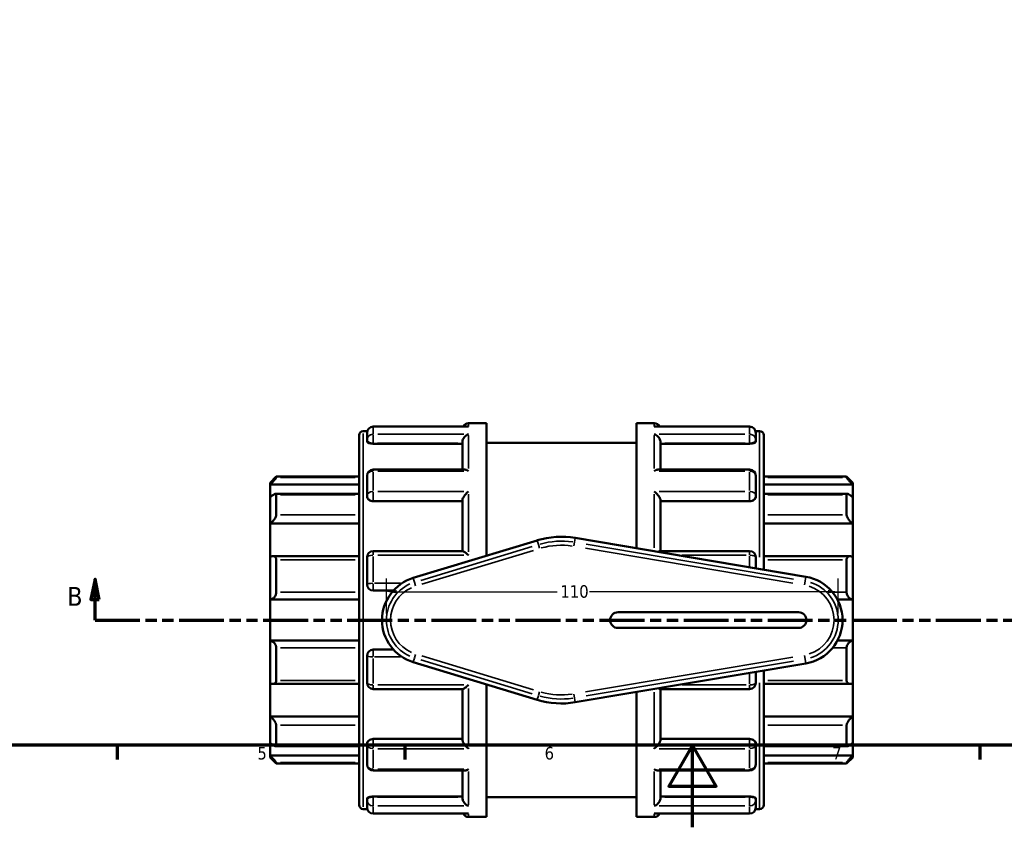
# Model space of a CAD drawing. Header units: millimetres. Extents: x 0 to 900, y -249 to 634.
# Tile 3 of 9: x 257 to 497, y 0 to 197. Entities that reach past the tile are written whole.
import ezdxf

# ---------------------------------------------------------------- set-up
doc = ezdxf.new("R2010")
doc.units = ezdxf.units.MM
doc.linetypes.add('DOUBLE_DASH_CHAIN', pattern=[1.2403, 0.6614, -0.0827, 0.1654, -0.0827, 0.1654, -0.0827])
for name, color, linetype, lineweight in [('Border (ANSI)', 7, 'Continuous', 70), ('Dimension (ANSI)', 7, 'Continuous', 25), ('Section Line (ANSI)', 7, 'DOUBLE_DASH_CHAIN', 70), ('Visible (ANSI)', 7, 'Continuous', 50), ('Visible Narrow (ANSI)', 7, 'Continuous', 35)]:
    doc.layers.add(name, color=color, linetype=linetype, lineweight=lineweight)
doc.styles.add('Label Text (ANSI)', font='tahoma.ttf')
doc.styles.add('Note Text (ANSI)', font='tahoma.ttf')
doc.dimstyles.new('Default - mm (ANSI)', dxfattribs={"dimtxt": 3.048, "dimasz": 2.5, "dimexe": 3.175, "dimexo": 1.6002, "dimgap": 0.8, "dimtad": 0, "dimtoh": 1, "dimrnd": 1e-08, "dimzin": 4, "dimdsep": 46, "dimtxsty": 'Note Text (ANSI)', "dimcen": 0.09, "dimdle": 10, "dimclrd": 256, "dimclre": 256, "dimclrt": 256, "dimadec": 1, "dimazin": 1, "dimtfac": 1, "dimtofl": 0, "dimtmove": 0, "dimatfit": 3, "dimfxl": 1, "dimtolj": 1, "dimtzin": 4, "dimlwd": -1, "dimlwe": -1, "dimarcsym": 0})

# ---------------------------------------------------------------- blocks, each defined once
blk = doc.blocks.new('Borders Default Border')
at = {"layer": 'Border (ANSI)'}
for p, q in [((280.33, 20), (280.33, 16.55)), ((350.42, 20), (350.42, 16.55)), ((490.58, 20), (490.58, 16.55))]:
    blk.add_line(p, q, dxfattribs=at)
at = {"layer": 'Border (ANSI)', "flags": 128}
for points in [[(20, 20), (20, 574), (821, 574), (821, 20), (20, 20)], [(420.5, 0), (420.5, 20), (414.73, 10), (426.27, 10), (420.5, 20)]]:
    blk.add_lwpolyline(points, dxfattribs=at)
at = {"layer": 'Border (ANSI)', "char_height": 3.05, "attachment_point": 7, "style": 'Note Text (ANSI)'}
for s, insert in [('5', (314.48, 16.49)), ('6', (384.49, 16.49)), ('7', (454.6, 16.55))]:
    blk.add_mtext(s, dxfattribs=dict(at, insert=insert))
blk = doc.blocks.new('2dTransSection0')
at = {"layer": 'Section Line (ANSI)', "linetype": 'Continuous'}
for p, q in [((274.9, 60.53), (273.9, 55.53)), ((274.9, 55.53), (274.9, 60.53)), ((275.9, 55.53), (274.9, 60.53)), ((273.9, 55.53), (275.9, 55.53)), ((274.9, 50.53), (274.9, 55.53)), ((274.9, 50.53), (285.8, 50.53))]:
    blk.add_line(p, q, dxfattribs=at)
at = {"layer": 'Section Line (ANSI)', "linetype": 'DOUBLE_DASH_CHAIN', "ltscale": 16.526573}
blk.add_line((274.9, 50.53), (593.27, 50.53), dxfattribs=at)
at = {"layer": 'Section Line (ANSI)', "linetype": 'Continuous', "flags": 128}
blk.add_lwpolyline([(275.9, 55.53), (274.9, 60.53), (273.9, 55.53), (275.9, 55.53)], dxfattribs=at)
at = {"layer": 'Section Line (ANSI)'}
blk.add_solid([(275.9, 55.53), (274.9, 60.53), (273.9, 55.53), (275.9, 55.53)], dxfattribs=at)
at = {"layer": 'Section Line (ANSI)', "insert": (268.15, 54.03), "char_height": 4.57, "attachment_point": 7, "style": 'Label Text (ANSI)'}
blk.add_mtext('B', dxfattribs=at)
blk = doc.blocks.new('*D12')
at = {"layer": 'Defpoints', "color": 0, "transparency": 16777216}
for p in [(345.93, 57.45), (345.93, 50.53), (456.03, 50.53)]:
    blk.add_point(p, dxfattribs=at)
at = {"layer": 'Dimension (ANSI)', "transparency": 16777216}
for p, q in [((345.93, 52.13), (345.93, 60.63)), ((456.03, 52.13), (456.03, 60.63)), ((348.43, 57.45), (387.55, 57.45)), ((453.53, 57.45), (395.39, 57.45))]:
    blk.add_line(p, q, dxfattribs=at)
for points in [[(348.43, 57.87), (348.43, 57.04), (345.93, 57.45)], [(453.53, 57.87), (453.53, 57.04), (456.03, 57.45)]]:
    blk.add_solid(points, dxfattribs=at)
at = {"layer": 'Dimension (ANSI)', "transparency": 16777216, "insert": (388.35, 59.04), "char_height": 3.048, "attachment_point": 1, "style": 'Note Text (ANSI)'}
blk.add_mtext('\\A1;110', dxfattribs=at)

msp = doc.modelspace()

# ---------------------------------------------------------------- linework, layer by layer
at = {"layer": 'Visible (ANSI)'}
for p, q in [((365.954, 98.529), (370.284, 98.529)), ((370.284, 66.21), (370.284, 98.529)), ((406.884, 68.06), (406.884, 98.529)), ((406.884, 98.529), (411.214, 98.529)), ((340.284, 96.609), (341.259, 96.609)), ((341.204, 94.438), (341.204, 96.208)), ((365.678, 97.708), (342.704, 97.708)), ((434.464, 97.708), (411.49, 97.708)), ((435.909, 96.609), (436.884, 96.609)), ((435.964, 96.208), (435.964, 94.438)), ((339.284, 5.449), (339.284, 95.609)), ((341.204, 94.438), (341.204, 94.068)), ((364.454, 87.238), (364.454, 93.921)), ((370.284, 93.729), (406.884, 93.729)), ((412.714, 87.238), (412.714, 93.921)), ((435.964, 94.068), (435.964, 94.438)), ((437.884, 95.609), (437.884, 62.838)), ((342.704, 93.545), (364.454, 93.545)), ((434.464, 93.545), (412.714, 93.545)), ((364.986, 87.238), (342.704, 87.238)), ((434.464, 87.238), (412.182, 87.238)), ((317.584, 84.029), (319.084, 85.529)), ((317.584, 83.577), (317.584, 84.029)), ((319.084, 85.529), (319.084, 85.279)), ((319.084, 85.529), (339.284, 85.529)), ((341.204, 80.903), (341.204, 85.738)), ((435.964, 85.738), (435.964, 80.903)), ((437.884, 85.529), (458.084, 85.529)), ((458.084, 85.279), (458.084, 85.529)), ((459.584, 84.029), (458.084, 85.529)), ((459.584, 84.029), (459.584, 83.577)), ((317.584, 83.577), (339.284, 83.577)), ((317.584, 80.487), (317.584, 83.577)), ((459.584, 83.577), (437.884, 83.577)), ((459.584, 83.577), (459.584, 80.487)), ((317.584, 74.044), (317.584, 80.487)), ((339.284, 81.286), (318.902, 81.286)), ((319.084, 81.096), (319.084, 76.188)), ((341.204, 80.903), (341.204, 80.689)), ((342.704, 79.521), (364.454, 79.521)), ((364.454, 67.334), (364.454, 79.751)), ((412.714, 67.334), (412.714, 79.751)), ((434.464, 79.521), (412.714, 79.521)), ((435.964, 80.689), (435.964, 80.903)), ((458.266, 81.286), (437.884, 81.286)), ((458.084, 76.188), (458.084, 81.096)), ((459.584, 80.487), (459.584, 74.044)), ((317.584, 74.044), (339.284, 74.044)), ((317.584, 65.954), (317.584, 74.044)), ((459.584, 74.044), (437.884, 74.044)), ((459.584, 74.044), (459.584, 65.954)), ((382.671, 69.976), (352.463, 60.792)), ((448.166, 61.107), (391.96, 70.573)), ((364.545, 67.334), (342.704, 67.334)), ((434.464, 67.334), (412.623, 67.334)), ((317.584, 55.529), (317.584, 65.954)), ((339.284, 66.107), (318.241, 66.107)), ((319.084, 65.238), (319.084, 57.297)), ((341.204, 59.229), (341.204, 65.834)), ((435.964, 65.834), (435.964, 63.162)), ((458.926, 66.107), (437.884, 66.107)), ((458.084, 57.297), (458.084, 65.238)), ((459.584, 65.954), (459.584, 55.529)), ((342.704, 57.729), (347.633, 57.729)), ((317.584, 55.529), (339.284, 55.529)), ((317.584, 45.529), (317.584, 55.529)), ((459.584, 55.529), (455.874, 55.529)), ((459.584, 55.529), (459.584, 45.529)), ((446.384, 52.449), (402.384, 52.449)), ((402.384, 48.609), (446.384, 48.609)), ((317.584, 35.104), (317.584, 45.529)), ((317.584, 45.529), (339.284, 45.529)), ((319.084, 43.761), (319.084, 35.82)), ((347.633, 43.329), (342.704, 43.329)), ((459.584, 45.529), (455.874, 45.529)), ((458.084, 35.82), (458.084, 43.761)), ((459.584, 45.529), (459.584, 35.104)), ((341.204, 35.224), (341.204, 41.829)), ((352.463, 40.266), (382.671, 31.081)), ((391.96, 30.484), (448.166, 39.951)), ((435.964, 37.896), (435.964, 35.224)), ((437.884, 38.219), (437.884, 5.449)), ((317.584, 27.013), (317.584, 35.104)), ((318.241, 34.95), (339.284, 34.95)), ((342.704, 33.724), (364.545, 33.724)), ((364.454, 21.306), (364.454, 33.724)), ((370.284, 2.529), (370.284, 34.847)), ((412.623, 33.724), (434.464, 33.724)), ((412.714, 21.306), (412.714, 33.724)), ((437.884, 34.95), (458.926, 34.95)), ((459.584, 35.104), (459.584, 27.013)), ((406.884, 2.529), (406.884, 32.998)), ((317.584, 27.013), (339.284, 27.013)), ((317.584, 20.57), (317.584, 27.013)), ((459.584, 27.013), (437.884, 27.013)), ((459.584, 27.013), (459.584, 20.57)), ((319.084, 24.869), (319.084, 19.961)), ((458.084, 19.961), (458.084, 24.869)), ((317.584, 17.48), (317.584, 20.57)), ((318.902, 19.771), (339.284, 19.771)), ((341.204, 20.369), (341.204, 20.155)), ((341.204, 15.32), (341.204, 20.155)), ((342.704, 21.536), (364.454, 21.536)), ((434.464, 21.536), (412.714, 21.536)), ((435.964, 20.155), (435.964, 20.369)), ((435.964, 20.155), (435.964, 15.32)), ((437.884, 19.771), (458.266, 19.771)), ((459.584, 20.57), (459.584, 17.48)), ((317.584, 17.48), (339.284, 17.48)), ((317.584, 17.029), (317.584, 17.48)), ((317.584, 17.029), (319.084, 15.529)), ((459.584, 17.48), (437.884, 17.48)), ((459.584, 17.029), (458.084, 15.529)), ((459.584, 17.48), (459.584, 17.029)), ((319.084, 15.779), (319.084, 15.529)), ((319.084, 15.529), (339.284, 15.529)), ((437.884, 15.529), (458.084, 15.529)), ((458.084, 15.529), (458.084, 15.779)), ((342.704, 13.82), (364.986, 13.82)), ((364.454, 7.136), (364.454, 13.82)), ((412.182, 13.82), (434.464, 13.82)), ((412.714, 7.136), (412.714, 13.82)), ((342.704, 7.512), (364.454, 7.512)), ((370.284, 7.329), (406.884, 7.329)), ((434.464, 7.512), (412.714, 7.512)), ((341.204, 6.99), (341.204, 6.62)), ((341.204, 4.85), (341.204, 6.62)), ((435.964, 6.62), (435.964, 6.99)), ((435.964, 6.62), (435.964, 4.85)), ((340.284, 4.449), (341.259, 4.449)), ((342.704, 3.35), (365.678, 3.35)), ((365.954, 2.529), (370.284, 2.529)), ((406.884, 2.529), (411.214, 2.529)), ((411.49, 3.35), (434.464, 3.35)), ((435.909, 4.449), (436.884, 4.449))]:
    msp.add_line(p, q, dxfattribs=at)
for centre, radius, start, end in [((365.954, 97.029), 1.5, 90, 153.09027), ((411.214, 97.029), 1.5, 26.90973, 90), ((340.284, 95.609), 1, 90, 180), ((342.704, 96.208), 1.5, 90, 180), ((434.464, 96.208), 1.5, 0, 90), ((436.884, 95.609), 1, 0, 90), ((342.704, 85.738), 1.5, 90, 180), ((434.464, 85.738), 1.5, 0, 90), ((388.584, 50.529), 20.327, 80.43944, 106.91239), ((342.704, 65.834), 1.5, 90, 180), ((434.464, 65.834), 1.5, 0, 90), ((355.584, 50.529), 10.727, 106.91239, 253.08761), ((446.384, 50.529), 10.727, 279.56056, 80.43944), ((342.704, 59.229), 1.5, 180, 270), ((402.384, 50.529), 1.92, 90, 270), ((446.384, 50.529), 1.92, 270, 90), ((342.704, 41.829), 1.5, 90, 180), ((342.704, 35.224), 1.5, 180, 270), ((434.464, 35.224), 1.5, 270, 0), ((388.584, 50.529), 20.327, 253.08761, 279.56056), ((342.704, 15.32), 1.5, 180, 270), ((434.464, 15.32), 1.5, 270, 0), ((340.284, 5.449), 1, 180, 270), ((342.704, 4.85), 1.5, 180, 270), ((434.464, 4.85), 1.5, 270, 0), ((436.884, 5.449), 1, 270, 0), ((365.954, 4.029), 1.5, 206.90973, 270), ((411.214, 4.029), 1.5, 270, 333.09027)]:
    msp.add_arc(centre, radius, start, end, dxfattribs=at)
for points, knots in [([(365.954, 97.681), (365.952, 97.682), (365.95, 97.682), (365.858, 97.699), (365.767, 97.708), (365.678, 97.708)], [-0.000780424, -0.000780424, -0.000780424, -0.000780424, 0, 0, 0.038651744, 0.038651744, 0.038651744, 0.038651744]), ([(411.49, 97.708), (411.4, 97.708), (411.31, 97.699), (411.218, 97.682), (411.216, 97.682), (411.214, 97.681)], [0.247881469, 0.247881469, 0.247881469, 0.247881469, 0.286161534, 0.286161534, 0.286934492, 0.286934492, 0.286934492, 0.286934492]), ([(342.704, 93.545), (342.516, 93.545), (342.315, 93.559), (341.947, 93.614), (341.779, 93.655), (341.511, 93.749), (341.395, 93.809), (341.241, 93.937), (341.204, 94.005), (341.204, 94.068)], [0, 0, 0, 0, 0.05643998, 0.05643998, 0.11287995, 0.11287995, 0.1703357, 0.1703357, 0.22779145, 0.22779145, 0.22779145, 0.22779145]), ([(364.454, 93.921), (364.454, 94.053), (364.474, 94.189), (364.553, 94.48), (364.616, 94.63), (364.794, 94.954), (364.919, 95.12), (365.186, 95.402), (365.33, 95.522), (365.631, 95.72), (365.79, 95.799), (365.95, 95.853), (365.952, 95.854), (365.954, 95.854)], [0, 0, 0, 0, 0.04218303, 0.04218303, 0.09059495, 0.09059495, 0.1550713, 0.1550713, 0.21901316, 0.21901316, 0.28616153, 0.28616153, 0.28693449, 0.28693449, 0.28693449, 0.28693449]), ([(411.214, 95.854), (411.216, 95.854), (411.218, 95.853), (411.375, 95.8), (411.532, 95.723), (411.828, 95.529), (411.97, 95.413), (412.238, 95.134), (412.364, 94.968), (412.546, 94.643), (412.611, 94.493), (412.692, 94.201), (412.713, 94.065), (412.714, 93.929), (412.714, 93.925), (412.714, 93.921)], [-0.00078042, -0.00078042, -0.00078042, -0.00078042, 0, 0, 0.06664922, 0.06664922, 0.13021479, 0.13021479, 0.19591401, 0.19591401, 0.24510135, 0.24510135, 0.28773956, 0.28773956, 0.28891138, 0.28891138, 0.28891138, 0.28891138]), ([(435.964, 94.068), (435.964, 94.005), (435.926, 93.937), (435.773, 93.809), (435.656, 93.749), (435.389, 93.655), (435.221, 93.614), (434.853, 93.559), (434.652, 93.545), (434.464, 93.545)], [0.22842254, 0.22842254, 0.22842254, 0.22842254, 0.28587829, 0.28587829, 0.34333404, 0.34333404, 0.39977401, 0.39977401, 0.45621399, 0.45621399, 0.45621399, 0.45621399]), ([(365.954, 86.874), (365.952, 86.875), (365.95, 86.876), (365.793, 86.98), (365.636, 87.065), (365.34, 87.185), (365.198, 87.223), (365.039, 87.237), (365.012, 87.238), (364.986, 87.238)], [-0.00078042, -0.00078042, -0.00078042, -0.00078042, 0, 0, 0.06664922, 0.06664922, 0.13021479, 0.13021479, 0.14333931, 0.14333931, 0.14333931, 0.14333931]), ([(412.182, 87.238), (412.16, 87.238), (412.138, 87.237), (411.982, 87.226), (411.838, 87.188), (411.537, 87.068), (411.378, 86.982), (411.218, 86.876), (411.216, 86.875), (411.214, 86.874)], [0.14419516, 0.14419516, 0.14419516, 0.14419516, 0.1550713, 0.1550713, 0.21901316, 0.21901316, 0.28616153, 0.28616153, 0.28693449, 0.28693449, 0.28693449, 0.28693449]), ([(319.084, 85.279), (319.084, 85.266), (319.073, 85.242), (319.03, 85.173), (318.998, 85.127), (318.876, 84.968), (318.76, 84.829), (318.489, 84.52), (318.31, 84.324), (317.943, 83.938), (317.757, 83.749), (317.584, 83.577)], [0.2828472, 0.2828472, 0.2828472, 0.2828472, 0.3147465, 0.3147465, 0.3466458, 0.3466458, 0.4104444, 0.4104444, 0.48806941, 0.48806941, 0.56096656, 0.56096656, 0.56096656, 0.56096656]), ([(459.584, 83.577), (459.41, 83.749), (459.225, 83.938), (458.858, 84.324), (458.679, 84.52), (458.408, 84.829), (458.292, 84.968), (458.17, 85.127), (458.138, 85.173), (458.095, 85.242), (458.084, 85.266), (458.084, 85.279)], [0.53934212, 0.53934212, 0.53934212, 0.53934212, 0.61223927, 0.61223927, 0.68986428, 0.68986428, 0.75366288, 0.75366288, 0.78556218, 0.78556218, 0.81746148, 0.81746148, 0.81746148, 0.81746148]), ([(364.454, 79.751), (364.454, 79.841), (364.474, 79.945), (364.553, 80.186), (364.616, 80.322), (364.794, 80.639), (364.919, 80.82), (365.186, 81.158), (365.33, 81.317), (365.631, 81.616), (365.79, 81.756), (365.95, 81.88), (365.952, 81.881), (365.954, 81.882)], [0, 0, 0, 0, 0.04218303, 0.04218303, 0.09059495, 0.09059495, 0.1550713, 0.1550713, 0.21901316, 0.21901316, 0.28616153, 0.28616153, 0.28693449, 0.28693449, 0.28693449, 0.28693449]), ([(411.214, 81.882), (411.216, 81.881), (411.218, 81.88), (411.375, 81.758), (411.532, 81.621), (411.828, 81.328), (411.97, 81.171), (412.238, 80.836), (412.364, 80.654), (412.546, 80.334), (412.611, 80.196), (412.692, 79.954), (412.713, 79.85), (412.714, 79.756), (412.714, 79.754), (412.714, 79.751)], [-0.00078042, -0.00078042, -0.00078042, -0.00078042, 0, 0, 0.06664922, 0.06664922, 0.13021479, 0.13021479, 0.19591401, 0.19591401, 0.24510135, 0.24510135, 0.28773956, 0.28773956, 0.28891138, 0.28891138, 0.28891138, 0.28891138]), ([(317.584, 80.487), (317.757, 80.641), (317.943, 80.791), (318.31, 81.051), (318.489, 81.157), (318.76, 81.271), (318.876, 81.298), (318.998, 81.272), (319.03, 81.252), (319.073, 81.19), (319.084, 81.148), (319.084, 81.096)], [0.53934212, 0.53934212, 0.53934212, 0.53934212, 0.61223927, 0.61223927, 0.68986428, 0.68986428, 0.75366288, 0.75366288, 0.78556218, 0.78556218, 0.81746148, 0.81746148, 0.81746148, 0.81746148]), ([(342.704, 79.521), (342.516, 79.521), (342.315, 79.551), (341.947, 79.67), (341.779, 79.76), (341.511, 79.968), (341.395, 80.101), (341.241, 80.389), (341.204, 80.544), (341.204, 80.689)], [0, 0, 0, 0, 0.05643998, 0.05643998, 0.11287995, 0.11287995, 0.1703357, 0.1703357, 0.22779145, 0.22779145, 0.22779145, 0.22779145]), ([(435.964, 80.689), (435.964, 80.544), (435.926, 80.389), (435.773, 80.101), (435.656, 79.968), (435.389, 79.76), (435.221, 79.67), (434.853, 79.551), (434.652, 79.521), (434.464, 79.521)], [0.22842254, 0.22842254, 0.22842254, 0.22842254, 0.28587829, 0.28587829, 0.34333404, 0.34333404, 0.39977401, 0.39977401, 0.45621399, 0.45621399, 0.45621399, 0.45621399]), ([(458.084, 81.096), (458.084, 81.148), (458.095, 81.19), (458.138, 81.252), (458.17, 81.272), (458.292, 81.298), (458.408, 81.271), (458.679, 81.157), (458.858, 81.051), (459.225, 80.791), (459.41, 80.641), (459.584, 80.487)], [0.2828472, 0.2828472, 0.2828472, 0.2828472, 0.3147465, 0.3147465, 0.3466458, 0.3466458, 0.4104444, 0.4104444, 0.48806941, 0.48806941, 0.56096656, 0.56096656, 0.56096656, 0.56096656]), ([(319.084, 76.188), (319.084, 76.116), (319.073, 76.035), (319.03, 75.86), (318.998, 75.767), (318.876, 75.483), (318.76, 75.285), (318.489, 74.899), (318.31, 74.688), (317.943, 74.325), (317.757, 74.169), (317.584, 74.044)], [0.2828472, 0.2828472, 0.2828472, 0.2828472, 0.3147465, 0.3147465, 0.3466458, 0.3466458, 0.4104444, 0.4104444, 0.48806941, 0.48806941, 0.56096656, 0.56096656, 0.56096656, 0.56096656]), ([(459.584, 74.044), (459.41, 74.169), (459.225, 74.325), (458.858, 74.688), (458.679, 74.899), (458.408, 75.285), (458.292, 75.483), (458.17, 75.767), (458.138, 75.86), (458.095, 76.035), (458.084, 76.116), (458.084, 76.188)], [0.53934212, 0.53934212, 0.53934212, 0.53934212, 0.61223927, 0.61223927, 0.68986428, 0.68986428, 0.75366288, 0.75366288, 0.78556218, 0.78556218, 0.81746148, 0.81746148, 0.81746148, 0.81746148]), ([(365.954, 66.328), (365.952, 66.329), (365.95, 66.331), (365.793, 66.482), (365.636, 66.624), (365.34, 66.874), (365.198, 66.986), (364.93, 67.173), (364.803, 67.25), (364.639, 67.319), (364.586, 67.334), (364.545, 67.334)], [-0.00078042, -0.00078042, -0.00078042, -0.00078042, 0, 0, 0.06664922, 0.06664922, 0.13021479, 0.13021479, 0.19591401, 0.19591401, 0.23435068, 0.23435068, 0.23435068, 0.23435068]), ([(412.623, 67.334), (412.583, 67.334), (412.533, 67.321), (412.402, 67.267), (412.316, 67.219), (412.224, 67.16)], [0.054048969, 0.054048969, 0.054048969, 0.054048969, 0.09059495, 0.09059495, 0.137210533, 0.137210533, 0.137210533, 0.137210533]), ([(317.584, 65.954), (317.757, 66.03), (317.943, 66.084), (318.31, 66.119), (318.489, 66.095), (318.76, 65.97), (318.876, 65.876), (318.998, 65.673), (319.03, 65.596), (319.073, 65.427), (319.084, 65.334), (319.084, 65.238)], [0.53934212, 0.53934212, 0.53934212, 0.53934212, 0.61223927, 0.61223927, 0.68986428, 0.68986428, 0.75366288, 0.75366288, 0.78556218, 0.78556218, 0.81746148, 0.81746148, 0.81746148, 0.81746148]), ([(458.084, 65.238), (458.084, 65.334), (458.095, 65.427), (458.138, 65.596), (458.17, 65.673), (458.292, 65.876), (458.408, 65.97), (458.679, 66.095), (458.858, 66.119), (459.225, 66.084), (459.41, 66.03), (459.584, 65.954)], [0.2828472, 0.2828472, 0.2828472, 0.2828472, 0.3147465, 0.3147465, 0.3466458, 0.3466458, 0.4104444, 0.4104444, 0.48806941, 0.48806941, 0.56096656, 0.56096656, 0.56096656, 0.56096656]), ([(319.084, 57.297), (319.084, 57.192), (319.073, 57.085), (319.03, 56.872), (318.998, 56.767), (318.876, 56.467), (318.76, 56.286), (318.489, 55.97), (318.31, 55.825), (317.943, 55.621), (317.757, 55.559), (317.584, 55.529)], [0.2828472, 0.2828472, 0.2828472, 0.2828472, 0.3147465, 0.3147465, 0.3466458, 0.3466458, 0.4104444, 0.4104444, 0.48806941, 0.48806941, 0.56096656, 0.56096656, 0.56096656, 0.56096656]), ([(459.584, 55.529), (459.41, 55.559), (459.225, 55.621), (458.858, 55.825), (458.679, 55.97), (458.408, 56.286), (458.292, 56.467), (458.17, 56.767), (458.138, 56.872), (458.095, 57.085), (458.084, 57.192), (458.084, 57.297)], [0.53934212, 0.53934212, 0.53934212, 0.53934212, 0.61223927, 0.61223927, 0.68986428, 0.68986428, 0.75366288, 0.75366288, 0.78556218, 0.78556218, 0.81746148, 0.81746148, 0.81746148, 0.81746148]), ([(317.584, 45.529), (317.757, 45.499), (317.943, 45.436), (318.31, 45.233), (318.489, 45.088), (318.76, 44.772), (318.876, 44.591), (318.998, 44.29), (319.03, 44.185), (319.073, 43.973), (319.084, 43.865), (319.084, 43.761)], [0.53934212, 0.53934212, 0.53934212, 0.53934212, 0.61223927, 0.61223927, 0.68986428, 0.68986428, 0.75366288, 0.75366288, 0.78556218, 0.78556218, 0.81746148, 0.81746148, 0.81746148, 0.81746148]), ([(458.084, 43.761), (458.084, 43.865), (458.095, 43.973), (458.138, 44.185), (458.17, 44.29), (458.292, 44.591), (458.408, 44.772), (458.679, 45.088), (458.858, 45.233), (459.225, 45.436), (459.41, 45.499), (459.584, 45.529)], [0.2828472, 0.2828472, 0.2828472, 0.2828472, 0.3147465, 0.3147465, 0.3466458, 0.3466458, 0.4104444, 0.4104444, 0.48806941, 0.48806941, 0.56096656, 0.56096656, 0.56096656, 0.56096656]), ([(319.084, 35.82), (319.084, 35.723), (319.073, 35.631), (319.03, 35.461), (318.998, 35.384), (318.876, 35.182), (318.76, 35.087), (318.489, 34.962), (318.31, 34.938), (317.943, 34.973), (317.757, 35.027), (317.584, 35.104)], [0.2828472, 0.2828472, 0.2828472, 0.2828472, 0.3147465, 0.3147465, 0.3466458, 0.3466458, 0.4104444, 0.4104444, 0.48806941, 0.48806941, 0.56096656, 0.56096656, 0.56096656, 0.56096656]), ([(364.545, 33.724), (364.584, 33.724), (364.634, 33.737), (364.794, 33.803), (364.919, 33.877), (365.186, 34.063), (365.33, 34.175), (365.631, 34.429), (365.79, 34.573), (365.95, 34.727), (365.952, 34.728), (365.954, 34.73)], [0.05404897, 0.05404897, 0.05404897, 0.05404897, 0.09059495, 0.09059495, 0.1550713, 0.1550713, 0.21901316, 0.21901316, 0.28616153, 0.28616153, 0.28693449, 0.28693449, 0.28693449, 0.28693449]), ([(412.224, 33.897), (412.313, 33.84), (412.396, 33.794), (412.529, 33.738), (412.582, 33.724), (412.623, 33.724)], [0.15038942, 0.15038942, 0.15038942, 0.15038942, 0.195914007, 0.195914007, 0.234350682, 0.234350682, 0.234350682, 0.234350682]), ([(459.584, 35.104), (459.41, 35.027), (459.225, 34.973), (458.858, 34.938), (458.679, 34.962), (458.408, 35.087), (458.292, 35.182), (458.17, 35.384), (458.138, 35.461), (458.095, 35.631), (458.084, 35.723), (458.084, 35.82)], [0.53934212, 0.53934212, 0.53934212, 0.53934212, 0.61223927, 0.61223927, 0.68986428, 0.68986428, 0.75366288, 0.75366288, 0.78556218, 0.78556218, 0.81746148, 0.81746148, 0.81746148, 0.81746148]), ([(317.584, 27.013), (317.757, 26.889), (317.943, 26.733), (318.31, 26.369), (318.489, 26.158), (318.76, 25.772), (318.876, 25.574), (318.998, 25.29), (319.03, 25.197), (319.073, 25.023), (319.084, 24.942), (319.084, 24.869)], [0.53934212, 0.53934212, 0.53934212, 0.53934212, 0.61223927, 0.61223927, 0.68986428, 0.68986428, 0.75366288, 0.75366288, 0.78556218, 0.78556218, 0.81746148, 0.81746148, 0.81746148, 0.81746148]), ([(458.084, 24.869), (458.084, 24.942), (458.095, 25.023), (458.138, 25.197), (458.17, 25.29), (458.292, 25.574), (458.408, 25.772), (458.679, 26.158), (458.858, 26.369), (459.225, 26.733), (459.41, 26.889), (459.584, 27.013)], [0.2828472, 0.2828472, 0.2828472, 0.2828472, 0.3147465, 0.3147465, 0.3466458, 0.3466458, 0.4104444, 0.4104444, 0.48806941, 0.48806941, 0.56096656, 0.56096656, 0.56096656, 0.56096656]), ([(319.084, 19.961), (319.084, 19.91), (319.073, 19.867), (319.03, 19.806), (318.998, 19.786), (318.876, 19.759), (318.76, 19.787), (318.489, 19.9), (318.31, 20.007), (317.943, 20.267), (317.757, 20.417), (317.584, 20.57)], [0.2828472, 0.2828472, 0.2828472, 0.2828472, 0.3147465, 0.3147465, 0.3466458, 0.3466458, 0.4104444, 0.4104444, 0.48806941, 0.48806941, 0.56096656, 0.56096656, 0.56096656, 0.56096656]), ([(341.204, 20.369), (341.204, 20.514), (341.241, 20.669), (341.395, 20.957), (341.511, 21.089), (341.779, 21.297), (341.947, 21.387), (342.315, 21.507), (342.516, 21.536), (342.704, 21.536)], [-0.22779145, -0.22779145, -0.22779145, -0.22779145, -0.1703357, -0.1703357, -0.11287995, -0.11287995, -0.05643998, -0.05643998, 0, 0, 0, 0]), ([(365.954, 19.175), (365.952, 19.177), (365.95, 19.178), (365.793, 19.3), (365.636, 19.437), (365.34, 19.73), (365.198, 19.886), (364.93, 20.222), (364.803, 20.404), (364.622, 20.724), (364.557, 20.861), (364.476, 21.104), (364.455, 21.208), (364.454, 21.301), (364.454, 21.304), (364.454, 21.306)], [-0.00078042, -0.00078042, -0.00078042, -0.00078042, 0, 0, 0.06664922, 0.06664922, 0.13021479, 0.13021479, 0.19591401, 0.19591401, 0.24510135, 0.24510135, 0.28773956, 0.28773956, 0.28891138, 0.28891138, 0.28891138, 0.28891138]), ([(412.714, 21.306), (412.714, 21.216), (412.694, 21.113), (412.615, 20.872), (412.552, 20.736), (412.374, 20.418), (412.249, 20.238), (411.982, 19.9), (411.838, 19.741), (411.537, 19.442), (411.378, 19.302), (411.218, 19.178), (411.216, 19.177), (411.214, 19.175)], [0, 0, 0, 0, 0.04218303, 0.04218303, 0.09059495, 0.09059495, 0.1550713, 0.1550713, 0.21901316, 0.21901316, 0.28616153, 0.28616153, 0.28693449, 0.28693449, 0.28693449, 0.28693449]), ([(434.464, 21.536), (434.652, 21.536), (434.853, 21.507), (435.221, 21.387), (435.389, 21.297), (435.656, 21.089), (435.773, 20.957), (435.926, 20.669), (435.964, 20.514), (435.964, 20.369)], [0.45621399, 0.45621399, 0.45621399, 0.45621399, 0.51265396, 0.51265396, 0.56909394, 0.56909394, 0.62654968, 0.62654968, 0.68400543, 0.68400543, 0.68400543, 0.68400543]), ([(459.584, 20.57), (459.41, 20.417), (459.225, 20.267), (458.858, 20.007), (458.679, 19.9), (458.408, 19.787), (458.292, 19.759), (458.17, 19.786), (458.138, 19.806), (458.095, 19.867), (458.084, 19.91), (458.084, 19.961)], [0.53934212, 0.53934212, 0.53934212, 0.53934212, 0.61223927, 0.61223927, 0.68986428, 0.68986428, 0.75366288, 0.75366288, 0.78556218, 0.78556218, 0.81746148, 0.81746148, 0.81746148, 0.81746148]), ([(317.584, 17.48), (317.757, 17.308), (317.943, 17.119), (318.31, 16.734), (318.489, 16.538), (318.76, 16.229), (318.876, 16.09), (318.998, 15.93), (319.03, 15.885), (319.073, 15.816), (319.084, 15.791), (319.084, 15.779)], [0.53934212, 0.53934212, 0.53934212, 0.53934212, 0.61223927, 0.61223927, 0.68986428, 0.68986428, 0.75366288, 0.75366288, 0.78556218, 0.78556218, 0.81746148, 0.81746148, 0.81746148, 0.81746148]), ([(458.084, 15.779), (458.084, 15.791), (458.095, 15.816), (458.138, 15.885), (458.17, 15.93), (458.292, 16.09), (458.408, 16.229), (458.679, 16.538), (458.858, 16.734), (459.225, 17.119), (459.41, 17.308), (459.584, 17.48)], [0.2828472, 0.2828472, 0.2828472, 0.2828472, 0.3147465, 0.3147465, 0.3466458, 0.3466458, 0.4104444, 0.4104444, 0.48806941, 0.48806941, 0.56096656, 0.56096656, 0.56096656, 0.56096656]), ([(364.986, 13.82), (365.008, 13.82), (365.03, 13.821), (365.186, 13.832), (365.33, 13.87), (365.631, 13.99), (365.79, 14.076), (365.95, 14.182), (365.952, 14.183), (365.954, 14.184)], [0.14419516, 0.14419516, 0.14419516, 0.14419516, 0.1550713, 0.1550713, 0.21901316, 0.21901316, 0.28616153, 0.28616153, 0.28693449, 0.28693449, 0.28693449, 0.28693449]), ([(411.214, 14.184), (411.216, 14.183), (411.218, 14.182), (411.375, 14.077), (411.532, 13.993), (411.828, 13.873), (411.97, 13.835), (412.129, 13.821), (412.156, 13.82), (412.182, 13.82)], [-0.00078042, -0.00078042, -0.00078042, -0.00078042, 0, 0, 0.06664922, 0.06664922, 0.13021479, 0.13021479, 0.14333931, 0.14333931, 0.14333931, 0.14333931]), ([(341.204, 6.99), (341.204, 7.053), (341.241, 7.121), (341.395, 7.249), (341.511, 7.308), (341.779, 7.403), (341.947, 7.444), (342.315, 7.499), (342.516, 7.512), (342.704, 7.512)], [-0.22779145, -0.22779145, -0.22779145, -0.22779145, -0.1703357, -0.1703357, -0.11287995, -0.11287995, -0.05643998, -0.05643998, 0, 0, 0, 0]), ([(434.464, 7.512), (434.652, 7.512), (434.853, 7.499), (435.221, 7.444), (435.389, 7.403), (435.656, 7.308), (435.773, 7.249), (435.926, 7.121), (435.964, 7.053), (435.964, 6.99)], [0.45621399, 0.45621399, 0.45621399, 0.45621399, 0.51265396, 0.51265396, 0.56909394, 0.56909394, 0.62654968, 0.62654968, 0.68400543, 0.68400543, 0.68400543, 0.68400543]), ([(365.954, 5.203), (365.952, 5.204), (365.95, 5.205), (365.793, 5.258), (365.636, 5.334), (365.34, 5.528), (365.198, 5.645), (364.93, 5.924), (364.803, 6.09), (364.622, 6.415), (364.557, 6.565), (364.476, 6.857), (364.455, 6.993), (364.454, 7.129), (364.454, 7.133), (364.454, 7.136)], [-0.00078042, -0.00078042, -0.00078042, -0.00078042, 0, 0, 0.06664922, 0.06664922, 0.13021479, 0.13021479, 0.19591401, 0.19591401, 0.24510135, 0.24510135, 0.28773956, 0.28773956, 0.28891138, 0.28891138, 0.28891138, 0.28891138]), ([(412.714, 7.136), (412.714, 7.004), (412.694, 6.868), (412.615, 6.577), (412.552, 6.428), (412.374, 6.103), (412.249, 5.938), (411.982, 5.655), (411.838, 5.536), (411.537, 5.337), (411.378, 5.259), (411.218, 5.205), (411.216, 5.204), (411.214, 5.203)], [0, 0, 0, 0, 0.04218303, 0.04218303, 0.09059495, 0.09059495, 0.1550713, 0.1550713, 0.21901316, 0.21901316, 0.28616153, 0.28616153, 0.28693449, 0.28693449, 0.28693449, 0.28693449]), ([(365.678, 3.35), (365.767, 3.35), (365.858, 3.359), (365.95, 3.376), (365.952, 3.376), (365.954, 3.376)], [0.247881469, 0.247881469, 0.247881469, 0.247881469, 0.286161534, 0.286161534, 0.286934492, 0.286934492, 0.286934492, 0.286934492]), ([(411.214, 3.376), (411.216, 3.376), (411.218, 3.376), (411.31, 3.359), (411.4, 3.35), (411.49, 3.35)], [-0.000780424, -0.000780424, -0.000780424, -0.000780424, 0, 0, 0.038651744, 0.038651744, 0.038651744, 0.038651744])]:
    msp.add_open_spline(points, degree=3, knots=knots, dxfattribs=at)
at = {"layer": 'Visible Narrow (ANSI)'}
for p, q in [((365.954, 98.527), (365.954, 97.764)), ((411.214, 97.764), (411.214, 98.527)), ((340.284, 96.041), (340.284, 5.016)), ((342.704, 97.684), (342.704, 97.708)), ((342.704, 97.614), (342.704, 95.969)), ((343.866, 97.681), (364.791, 97.681)), ((412.376, 97.681), (433.301, 97.681)), ((434.464, 97.708), (434.464, 97.684)), ((434.464, 95.969), (434.464, 97.614)), ((436.884, 65.854), (436.884, 96.512)), ((342.704, 93.805), (342.704, 95.805)), ((342.704, 93.552), (342.704, 93.681)), ((343.791, 93.688), (363.366, 93.688)), ((364.791, 95.854), (343.866, 95.854)), ((365.954, 95.549), (365.954, 87.457)), ((411.214, 87.457), (411.214, 95.549)), ((433.301, 95.854), (412.376, 95.854)), ((413.801, 93.688), (433.376, 93.688)), ((434.464, 95.805), (434.464, 93.805)), ((434.464, 93.681), (434.464, 93.552)), ((342.704, 86.908), (342.704, 87.237)), ((342.704, 86.642), (342.704, 82.149)), ((343.866, 86.874), (364.791, 86.874)), ((412.376, 86.874), (433.301, 86.874)), ((434.464, 87.237), (434.464, 86.908)), ((434.464, 82.149), (434.464, 86.642)), ((338.274, 85.279), (320.094, 85.279)), ((457.074, 85.279), (438.894, 85.279)), ((342.704, 79.675), (342.704, 81.779)), ((364.791, 81.882), (343.866, 81.882)), ((433.301, 81.882), (412.376, 81.882)), ((434.464, 81.779), (434.464, 79.675)), ((320.094, 81.096), (338.274, 81.096)), ((342.704, 79.525), (342.704, 79.599)), ((343.791, 79.604), (363.366, 79.604)), ((365.954, 81.193), (365.954, 67.178)), ((411.214, 68.124), (411.214, 81.234)), ((413.801, 79.604), (433.376, 79.604)), ((434.464, 79.599), (434.464, 79.525)), ((438.894, 81.096), (457.074, 81.096)), ((338.274, 76.188), (320.094, 76.188)), ((457.074, 76.188), (438.894, 76.188)), ((382.968, 68.997), (382.686, 69.925)), ((391.79, 69.564), (391.951, 70.52)), ((342.704, 66.414), (342.704, 67.331)), ((381.474, 68.487), (354.287, 60.22)), ((354.578, 59.265), (381.764, 67.531)), ((383.252, 68.063), (382.986, 68.939)), ((391.628, 68.601), (391.78, 69.504)), ((394.425, 68.053), (445.01, 59.533)), ((445.176, 60.518), (394.591, 69.038)), ((434.464, 67.331), (434.464, 66.414)), ((320.094, 65.238), (338.274, 65.238)), ((342.704, 65.994), (342.704, 59.856)), ((343.866, 66.328), (364.791, 66.328)), ((418.032, 66.328), (433.599, 66.328)), ((434.464, 63.561), (434.464, 66.183)), ((438.894, 65.238), (457.074, 65.238)), ((352.761, 59.813), (352.479, 60.74)), ((447.833, 59.134), (447.985, 60.038)), ((447.996, 60.098), (448.157, 61.053)), ((342.704, 57.735), (342.704, 59.379)), ((349.367, 59.509), (343.055, 59.509)), ((353.045, 58.878), (352.779, 59.755)), ((338.274, 57.297), (320.094, 57.297)), ((457.915, 57.297), (454.875, 57.297)), ((320.094, 43.761), (338.274, 43.761)), ((342.704, 41.679), (342.704, 43.323)), ((454.875, 43.761), (457.915, 43.761)), ((342.704, 41.201), (342.704, 35.064)), ((343.055, 41.548), (349.367, 41.548)), ((352.761, 41.245), (352.479, 40.317)), ((353.045, 42.179), (352.779, 41.303)), ((354.287, 40.837), (381.474, 32.571)), ((381.764, 33.526), (354.578, 41.793)), ((445.01, 41.525), (394.425, 33.005)), ((447.833, 41.923), (447.985, 41.02)), ((447.996, 40.96), (448.157, 40.004)), ((394.591, 32.02), (445.176, 40.54)), ((434.464, 34.874), (434.464, 37.496)), ((338.274, 35.82), (320.094, 35.82)), ((342.704, 33.727), (342.704, 34.644)), ((364.791, 34.73), (343.866, 34.73)), ((365.954, 33.88), (365.954, 19.865)), ((433.599, 34.73), (418.032, 34.73)), ((434.464, 34.644), (434.464, 33.727)), ((436.884, 4.546), (436.884, 35.203)), ((457.074, 35.82), (438.894, 35.82)), ((382.968, 32.06), (382.686, 31.133)), ((383.252, 32.995), (382.986, 32.118)), ((391.78, 31.553), (391.628, 32.456)), ((391.79, 31.493), (391.951, 30.537)), ((411.214, 19.824), (411.214, 32.934)), ((320.094, 24.869), (338.274, 24.869)), ((438.894, 24.869), (457.074, 24.869)), ((338.274, 19.961), (320.094, 19.961)), ((342.704, 21.458), (342.704, 21.532)), ((342.704, 19.279), (342.704, 21.383)), ((363.366, 21.454), (343.791, 21.454)), ((433.376, 21.454), (413.801, 21.454)), ((434.464, 21.532), (434.464, 21.458)), ((434.464, 21.383), (434.464, 19.279)), ((457.074, 19.961), (438.894, 19.961)), ((342.704, 18.909), (342.704, 14.416)), ((343.866, 19.175), (364.791, 19.175)), ((412.376, 19.175), (433.301, 19.175)), ((434.464, 14.416), (434.464, 18.909)), ((320.094, 15.779), (338.274, 15.779)), ((438.894, 15.779), (457.074, 15.779)), ((342.704, 13.821), (342.704, 14.15)), ((364.791, 14.184), (343.866, 14.184)), ((365.954, 13.6), (365.954, 5.509)), ((411.214, 5.509), (411.214, 13.6)), ((433.301, 14.184), (412.376, 14.184)), ((434.464, 14.15), (434.464, 13.821)), ((342.704, 7.377), (342.704, 7.505)), ((342.704, 5.252), (342.704, 7.253)), ((363.366, 7.37), (343.791, 7.37)), ((433.376, 7.37), (413.801, 7.37)), ((434.464, 7.505), (434.464, 7.377)), ((434.464, 7.253), (434.464, 5.252)), ((342.704, 5.088), (342.704, 3.444)), ((343.866, 5.203), (364.791, 5.203)), ((412.376, 5.203), (433.301, 5.203)), ((434.464, 3.444), (434.464, 5.088)), ((342.704, 3.35), (342.704, 3.374)), ((364.791, 3.376), (343.866, 3.376)), ((365.954, 3.294), (365.954, 2.531)), ((411.214, 2.531), (411.214, 3.294)), ((433.301, 3.376), (412.376, 3.376)), ((434.464, 3.374), (434.464, 3.35))]:
    msp.add_line(p, q, dxfattribs=at)
for centre, radius, start, end in [((388.584, 50.529), 19.25, 81.76309, 105.58874), ((388.584, 50.529), 18.251, 81.76309, 105.58874), ((355.584, 50.529), 9.65, 114.22115, 245.77885), ((355.584, 50.529), 8.651, 114.22115, 245.77885), ((446.384, 50.529), 8.651, 287.6045, 72.3955), ((446.384, 50.529), 9.65, 287.6045, 72.3955), ((388.584, 50.529), 19.25, 254.41126, 278.23691), ((388.584, 50.529), 18.251, 254.41126, 278.23691)]:
    msp.add_arc(centre, radius, start, end, dxfattribs=at)
for centre, major_axis, ratio, start_param, end_param in [((342.704, 96.208), (-1.5, 0), 0.9823415, 4.7909288, 6.2046455), ((434.464, 96.208), (1.5, 0), 0.9823415, 0.0785398, 1.4922565), ((342.704, 94.438), (-1.5, 0), 0.9442811, 4.7909288, 6.2046455), ((342.704, 94.438), (-1.5, 0), 0.5, 0.0785398, 1.4922565), ((434.464, 94.438), (1.5, 0), 0.9442811, 0.0785398, 1.4922565), ((434.464, 94.438), (1.5, 0), 0.5, 4.7909288, 6.2046455), ((342.704, 85.738), (-1.5, 0), 0.7571843, 4.7909288, 6.2046455), ((434.464, 85.738), (1.5, 0), 0.7571843, 0.0785398, 1.4922565), ((342.704, 80.903), (-1.5, 0), 0.6532013, 4.7909288, 6.2046455), ((434.464, 80.903), (1.5, 0), 0.6532013, 0.0785398, 1.4922565), ((342.704, 80.903), (-1.5, 0), 0.8660254, 0.0785398, 1.4922565), ((434.464, 80.903), (1.5, 0), 0.8660254, 4.7909288, 6.2046455), ((342.704, 65.834), (-1.5, 0), 0.3291402, 4.7909288, 6.2046455), ((434.464, 65.834), (1.5, 0), 0.3291402, 0.0785398, 1.4922565), ((342.704, 59.229), (-1.5, 0), 0.1870968, 4.7909288, 6.2046455), ((342.704, 41.829), (-1.5, 0), 0.1870968, 0.0785398, 1.4922565), ((342.704, 35.224), (-1.5, 0), 0.3291402, 0.0785398, 1.4922565), ((434.464, 35.224), (1.5, 0), 0.3291402, 4.7909288, 6.2046455), ((342.704, 20.155), (-1.5, 0), 0.8660254, 4.7909288, 6.2046455), ((342.704, 20.155), (-1.5, 0), 0.6532013, 0.0785398, 1.4922565), ((434.464, 20.155), (1.5, 0), 0.8660254, 0.0785398, 1.4922565), ((434.464, 20.155), (1.5, 0), 0.6532013, 4.7909288, 6.2046455), ((342.704, 15.32), (-1.5, 0), 0.7571843, 0.0785398, 1.4922565), ((434.464, 15.32), (1.5, 0), 0.7571843, 4.7909288, 6.2046455), ((342.704, 6.62), (-1.5, 0), 0.5, 4.7909288, 6.2046455), ((434.464, 6.62), (1.5, 0), 0.5, 0.0785398, 1.4922565), ((342.704, 6.62), (-1.5, 0), 0.9442811, 0.0785398, 1.4922565), ((434.464, 6.62), (1.5, 0), 0.9442811, 4.7909288, 6.2046455), ((342.704, 4.85), (-1.5, 0), 0.9823415, 0.0785398, 1.4922565), ((434.464, 4.85), (1.5, 0), 0.9823415, 4.7909288, 6.2046455)]:
    msp.add_ellipse(centre, major_axis=major_axis, ratio=ratio, start_param=start_param, end_param=end_param, dxfattribs=at)

# ---------------------------------------------------------------- block references
msp.add_blockref('Borders Default Border', (0, 0))
at = {"layer": 'Section Line (ANSI)'}
msp.add_blockref('2dTransSection0', (0, 0), dxfattribs=at)

# ---------------------------------------------------------------- dimensions: what is measured, and where the dimension line sits
at = {"layer": 'Dimension (ANSI)'}
dim = msp.add_linear_dim(base=(345.934, 57.454), p1=(456.034, 50.529), p2=(345.934, 50.529), angle=180, dimstyle='Default - mm (ANSI)', override={"dimtoh": 0, "dimdec": 0, "dimtp": 0, "dimtm": 0, "dimtdec": 2, "dimatfit": 1}, dxfattribs=at)
dim.commit()
dim.dimension.update_dxf_attribs({"geometry": '*D12', "text_midpoint": (391.471, 57.454), "dimtype": 160})

doc.saveas('drawing.dxf')
